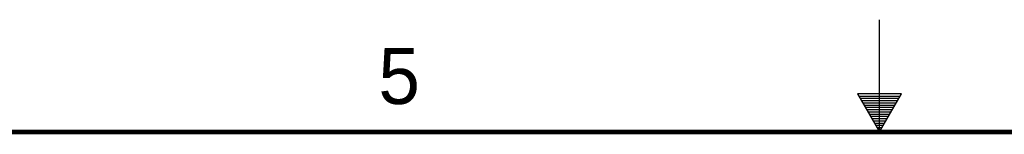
# Model space of a CAD drawing. Header units: inches. Extents: x 0 to 34, y 0 to 22.
# Tile 42 of 47: x 13.2 to 17.6, y 21.5 to 22. Entities that reach past the tile are written whole.
import ezdxf

# ---------------------------------------------------------------- set-up
doc = ezdxf.new("R2010")
doc.units = ezdxf.units.IN
doc.header["$LTSCALE"] = 1.87
doc.header["$MEASUREMENT"] = 0
doc.layers.get('0').update_dxf_attribs({"linetype": 'CONTINUOUS'})
doc.styles.get("Standard").update_dxf_attribs({"font": 'txt', "width": 0.8})

msp = doc.modelspace()

# ---------------------------------------------------------------- linework, layer by layer
at = {"color": 2, "linetype": 'CONTINUOUS'}
for p, q in [((17, 21.5), (17, 22)), ((16.902, 21.6697), (17, 21.5)), ((17.098, 21.6697), (16.902, 21.6697)), ((16.9076, 21.66), (17.0924, 21.66)), ((16.9134, 21.65), (17.0866, 21.65)), ((16.9192, 21.64), (17.0808, 21.64)), ((17, 21.5), (17.098, 21.6697)), ((16.925, 21.63), (17.0751, 21.63)), ((16.9307, 21.62), (17.0693, 21.62)), ((16.9365, 21.61), (17.0635, 21.61)), ((16.9423, 21.6), (17.0578, 21.6)), ((16.9481, 21.59), (17.052, 21.59)), ((16.9538, 21.58), (17.0462, 21.58)), ((16.9596, 21.57), (17.0404, 21.57)), ((16.9654, 21.56), (17.0347, 21.56)), ((16.9712, 21.55), (17.0289, 21.55)), ((16.9769, 21.54), (17.0231, 21.54)), ((16.9827, 21.53), (17.0173, 21.53)), ((16.9885, 21.52), (17.0116, 21.52)), ((16.9942, 21.51), (17.0058, 21.51))]:
    msp.add_line(p, q, dxfattribs=at)
at = {"color": 7, "linetype": 'CONTINUOUS', "const_width": 0.02}
msp.add_lwpolyline([(33.5, 21.5), (0.5, 21.5)], dxfattribs=at)

# ---------------------------------------------------------------- texts
at = {"color": 2, "linetype": 'CONTINUOUS'}
msp.add_text('5', height=0.25, dxfattribs=at).set_placement((14.7577, 21.6247))

doc.saveas('drawing.dxf')
